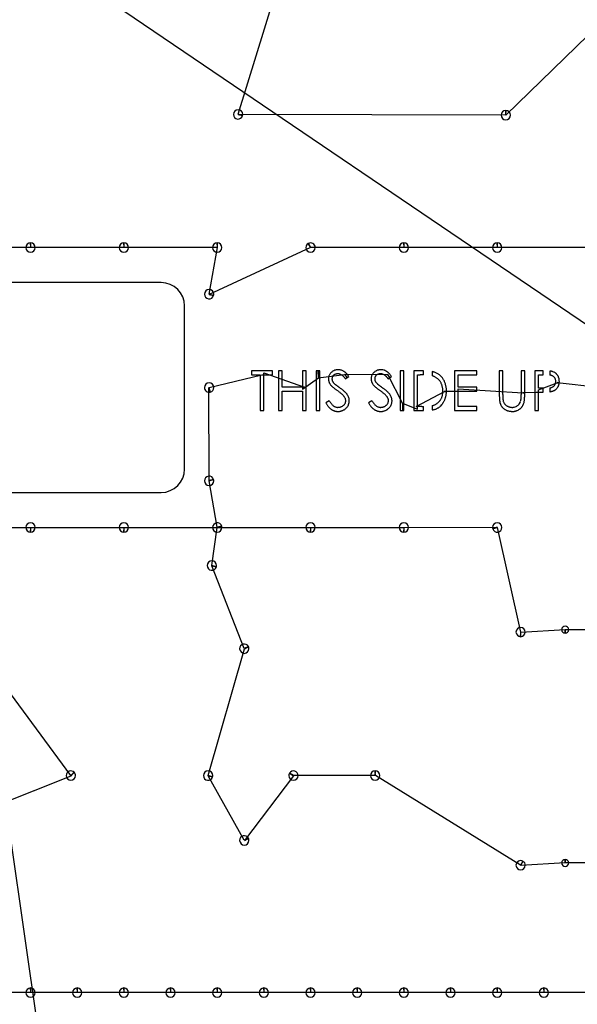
# Model space of a CAD drawing. Header units: inches. Extents: x 1 to 58.2, y 1 to 60.6.
# Tile 7 of 10: x 33.7 to 45.6, y 16.4 to 37.5. Entities that reach past the tile are written whole.
import ezdxf

# ---------------------------------------------------------------- set-up
doc = ezdxf.new("R2010")
doc.units = ezdxf.units.IN
doc.layers.get('0').update_dxf_attribs({"linetype": 'CONTINUOUS'})
for name, color, linetype in [('10', 7, 'CONTINUOUS'), ('3', 7, 'CONTINUOUS'), ('9', 7, 'CONTINUOUS')]:
    doc.layers.add(name, color=color, linetype=linetype)

msp = doc.modelspace()

# ---------------------------------------------------------------- linework, layer by layer
at = {"color": 0, "linetype": 'CONTINUOUS'}
for p, q in [((38.361, 35.498), (39.885, 40.427)), ((34.133, 15.509), (30.633, 39.773)), ((32.88, 39.775), (53.837, 25.556)), ((47.2, 38.501), (44.1, 35.478)), ((44.091, 35.478), (38.359, 35.49)), ((33.909, 32.64), (31.915, 32.644)), ((35.909, 32.64), (33.918, 32.64)), ((37.909, 32.64), (35.918, 32.64)), ((39.91, 32.638), (37.738, 31.636)), ((37.74, 31.644), (37.918, 32.64)), ((41.909, 32.64), (39.918, 32.642)), ((43.909, 32.64), (41.918, 32.64)), ((45.909, 32.64), (43.918, 32.64)), ((37.743, 29.641), (38.866, 29.912)), ((38.913, 29.958), (39.787, 29.65)), ((39.741, 29.604), (40.086, 29.849)), ((40.073, 29.849), (40.64, 29.92)), ((40.647, 29.925), (41.556, 29.92)), ((41.562, 29.925), (41.884, 29.299)), ((37.738, 27.644), (37.735, 29.639)), ((42.175, 29.236), (42.781, 29.554)), ((42.781, 29.558), (43.029, 29.563)), ((44.797, 29.588), (45.198, 29.743)), ((45.198, 29.747), (46.088, 29.644)), ((44.459, 29.53), (44.751, 29.541)), ((41.897, 29.299), (42.204, 29.179)), ((37.913, 26.644), (37.74, 27.636)), ((31.918, 26.64), (33.909, 26.64)), ((33.918, 26.64), (35.909, 26.64)), ((35.918, 26.64), (39.909, 26.64)), ((37.8, 25.826), (37.915, 26.636)), ((39.918, 26.64), (41.909, 26.64)), ((41.918, 26.64), (43.913, 26.644)), ((43.915, 26.636), (44.411, 24.399)), ((38.492, 24.046), (37.797, 25.817)), ((44.419, 24.399), (45.366, 24.45)), ((45.372, 24.45), (49.367, 24.453)), ((37.719, 21.325), (38.497, 24.038)), ((34.774, 21.324), (33.303, 23.321)), ((31.322, 19.934), (34.781, 21.318)), ((38.492, 19.936), (37.716, 21.317)), ((39.545, 21.317), (38.497, 19.928)), ((41.293, 21.321), (39.55, 21.325)), ((44.411, 19.401), (41.302, 21.321)), ((45.366, 19.45), (44.419, 19.397)), ((49.366, 19.45), (45.372, 19.45)), ((33.909, 16.67), (32.918, 16.67)), ((34.909, 16.67), (33.918, 16.67)), ((35.909, 16.67), (34.918, 16.67)), ((36.909, 16.67), (35.918, 16.67)), ((37.909, 16.67), (36.918, 16.67)), ((38.909, 16.67), (37.918, 16.67)), ((39.909, 16.67), (38.918, 16.67)), ((40.909, 16.67), (39.918, 16.67)), ((41.909, 16.67), (40.918, 16.67)), ((42.909, 16.67), (41.918, 16.67)), ((43.909, 16.67), (42.918, 16.67)), ((44.909, 16.67), (43.918, 16.67)), ((45.909, 16.67), (44.918, 16.67))]:
    msp.add_line(p, q, dxfattribs=at)
at = {"layer": '10', "color": 10, "linetype": 'CONTINUOUS'}
msp.add_line((43.075, 29.609), (44.459, 29.527), dxfattribs=at)
at = {"layer": '3', "color": 3, "linetype": 'CONTINUOUS'}
for p, q in [((36.714, 31.89), (31.714, 31.89)), ((37.214, 27.89), (37.214, 31.39)), ((39.098, 29.999), (38.651, 29.999)), ((38.651, 29.999), (38.651, 29.912)), ((39.098, 29.912), (39.098, 29.999)), ((39.305, 29.999), (39.229, 29.999)), ((39.229, 29.999), (39.229, 29.149)), ((39.305, 29.65), (39.305, 29.999)), ((39.817, 29.999), (39.741, 29.999)), ((39.741, 29.999), (39.741, 29.65)), ((39.817, 29.149), (39.817, 29.999)), ((40.079, 29.999), (40.035, 29.999)), ((40.035, 29.999), (40.035, 29.149)), ((40.111, 29.999), (40.079, 29.999)), ((40.111, 29.149), (40.111, 29.999)), ((41.909, 29.999), (41.833, 29.999)), ((41.833, 29.999), (41.833, 29.149)), ((41.909, 29.149), (41.909, 29.999)), ((42.299, 29.999), (42.127, 29.999)), ((42.127, 29.999), (42.127, 29.149)), ((42.334, 29.911), (42.334, 29.999)), ((42.519, 29.982), (42.519, 29.89)), ((43.479, 29.999), (42.999, 29.999)), ((42.999, 29.999), (42.999, 29.149)), ((43.479, 29.912), (43.479, 29.999)), ((44.034, 29.999), (43.958, 29.999)), ((43.958, 29.999), (43.958, 29.486)), ((44.034, 29.49), (44.034, 29.999)), ((44.503, 29.999), (44.427, 29.999)), ((44.427, 29.999), (44.427, 29.49)), ((44.503, 29.528), (44.503, 29.999)), ((44.888, 29.999), (44.721, 29.999)), ((44.721, 29.999), (44.721, 29.149)), ((44.899, 29.912), (44.899, 29.999)), ((45.037, 29.993), (45.037, 29.907)), ((38.651, 29.912), (38.836, 29.912)), ((38.836, 29.912), (38.836, 29.149)), ((38.913, 29.912), (39.098, 29.912)), ((38.913, 29.149), (38.913, 29.912)), ((40.663, 29.825), (40.698, 29.851)), ((40.698, 29.851), (40.732, 29.877)), ((41.579, 29.825), (41.613, 29.851)), ((41.613, 29.851), (41.648, 29.877)), ((42.204, 29.236), (42.204, 29.912)), ((42.204, 29.912), (42.263, 29.912)), ((43.075, 29.65), (43.075, 29.912)), ((43.075, 29.912), (43.479, 29.912)), ((44.797, 29.629), (44.797, 29.912)), ((44.797, 29.912), (44.899, 29.912)), ((39.741, 29.65), (39.305, 29.65)), ((39.305, 29.149), (39.305, 29.563)), ((39.305, 29.563), (39.741, 29.563)), ((39.741, 29.563), (39.741, 29.149)), ((40.52, 29.648), (40.5, 29.663)), ((41.435, 29.648), (41.415, 29.663)), ((43.479, 29.65), (43.075, 29.65)), ((43.075, 29.563), (43.479, 29.563)), ((43.075, 29.236), (43.075, 29.563)), ((43.479, 29.563), (43.479, 29.65)), ((44.899, 29.627), (44.797, 29.629)), ((44.899, 29.542), (44.899, 29.627)), ((45.037, 29.632), (45.037, 29.549)), ((40.314, 29.356), (40.242, 29.313)), ((41.229, 29.356), (41.157, 29.313)), ((44.503, 29.486), (44.503, 29.528)), ((44.797, 29.541), (44.858, 29.541)), ((44.797, 29.149), (44.797, 29.541)), ((38.836, 29.149), (38.913, 29.149)), ((39.229, 29.149), (39.305, 29.149)), ((39.741, 29.149), (39.817, 29.149)), ((40.035, 29.149), (40.111, 29.149)), ((41.833, 29.149), (41.89, 29.149)), ((41.89, 29.149), (41.909, 29.149)), ((42.127, 29.149), (42.334, 29.149)), ((42.301, 29.236), (42.204, 29.236)), ((42.334, 29.149), (42.334, 29.236)), ((42.519, 29.251), (42.519, 29.159)), ((42.999, 29.149), (43.479, 29.149)), ((43.479, 29.236), (43.075, 29.236)), ((43.479, 29.149), (43.479, 29.236)), ((44.721, 29.149), (44.797, 29.149)), ((31.714, 27.39), (36.714, 27.39))]:
    msp.add_line(p, q, dxfattribs=at)
for centre, radius, start, end in [((38.36, 35.494), 0.1, 360, 180), ((38.36, 35.494), 0.1, 180, 345), ((38.36, 35.494), 0.1, 345, 0), ((44.095, 35.478), 0.1, 90, 180), ((44.095, 35.478), 0.1, 180, 360), ((44.095, 35.478), 0.1, 360, 90), ((33.914, 32.64), 0.1, 90, 180), ((33.914, 32.64), 0.1, 360, 90), ((35.914, 32.64), 0.1, 90, 180), ((35.914, 32.64), 0.1, 360, 90), ((37.914, 32.64), 0.1, 90, 180), ((37.914, 32.64), 0.1, 360, 90), ((39.914, 32.64), 0.1, 120, 180), ((39.914, 32.64), 0.1, 360, 120), ((41.914, 32.64), 0.1, 90, 180), ((41.914, 32.64), 0.1, 360, 90), ((43.914, 32.64), 0.1, 90, 180), ((43.914, 32.64), 0.1, 360, 90), ((33.914, 32.64), 0.1, 180, 360), ((35.914, 32.64), 0.1, 180, 360), ((37.914, 32.64), 0.1, 180, 360), ((39.914, 32.64), 0.1, 180, 360), ((41.914, 32.64), 0.1, 180, 360), ((43.914, 32.64), 0.1, 180, 360), ((36.714, 31.39), 0.5, 360, 90), ((37.739, 31.64), 0.1, 360, 180), ((37.739, 31.64), 0.1, 180, 345), ((37.739, 31.64), 0.1, 345, 0), ((40.484, 29.826), 0.188, 124.9536, 132.9469), ((40.504, 29.8), 0.221, 103.9709, 125.3134), ((40.499, 29.819), 0.201, 96.072, 103.9033), ((40.516, 29.612), 0.409, 91.4628, 95.4317), ((40.499, 29.663), 0.358, 84.0203, 88.8275), ((40.512, 29.823), 0.197, 74.4435, 83.068), ((40.503, 29.791), 0.231, 67.1605, 74.5105), ((40.503, 29.788), 0.234, 59.8719, 67.2897), ((40.515, 29.809), 0.209, 55.4883, 59.8544), ((40.502, 29.791), 0.232, 51.1707, 55.3229), ((40.45, 29.726), 0.315, 47.9253, 51.2235), ((41.4, 29.826), 0.188, 124.9536, 132.9469), ((41.419, 29.8), 0.221, 103.9709, 125.3134), ((41.414, 29.819), 0.201, 96.072, 103.9033), ((41.432, 29.612), 0.409, 91.4628, 95.4317), ((41.414, 29.663), 0.358, 84.0203, 88.8275), ((41.427, 29.823), 0.197, 74.4435, 83.068), ((41.419, 29.791), 0.231, 67.1605, 74.5105), ((41.418, 29.788), 0.234, 59.8719, 67.2897), ((41.43, 29.809), 0.209, 55.4883, 59.8544), ((41.417, 29.791), 0.232, 51.1707, 55.3229), ((41.365, 29.726), 0.315, 47.9253, 51.2235), ((42.272, 25.435), 4.565, 89.2232, 89.6603), ((42.416, 29.487), 0.505, 78.0943, 78.2785), ((42.445, 29.618), 0.372, 74.1926, 78.2714), ((42.38, 29.41), 0.589, 71.32, 73.6289), ((42.359, 29.403), 0.603, 66.642, 69.6406), ((44.879, 20.818), 9.182, 89.879, 89.9486), ((44.968, 29.346), 0.651, 82.7467, 83.9067), ((45.017, 29.717), 0.276, 79.6172, 83.1518), ((45.002, 29.659), 0.337, 76.4046, 78.8339), ((44.985, 29.624), 0.374, 72.3638, 75.1587), ((45.035, 29.787), 0.204, 66.81, 71.823), ((45.025, 29.763), 0.231, 62.5033, 66.8586), ((40.617, 29.816), 0.321, 173.9722, 178.7853), ((40.598, 29.826), 0.302, 180.6339, 183.9019), ((40.472, 29.819), 0.175, 184.5998, 190.2144), ((40.48, 29.827), 0.183, 164.6985, 172.9729), ((40.478, 29.82), 0.181, 189.9453, 195.3604), ((40.494, 29.824), 0.198, 157.4576, 164.9605), ((40.502, 29.827), 0.207, 195.7116, 200.4336), ((40.478, 29.831), 0.18, 149.1069, 157.4316), ((40.492, 29.821), 0.197, 141.2706, 148.868), ((40.482, 29.831), 0.183, 133.5675, 141.7346), ((40.538, 29.82), 0.166, 170.4072, 177.995), ((40.529, 29.827), 0.157, 180.3669, 185.3579), ((40.492, 29.827), 0.12, 186.7801, 193.318), ((40.462, 29.831), 0.089, 155.3395, 168.9604), ((40.518, 29.83), 0.145, 192.3536, 197.7826), ((40.485, 29.82), 0.111, 198.2781, 205.5802), ((40.469, 29.828), 0.0965, 142.8002, 155.4291), ((40.504, 29.83), 0.132, 205.5764, 212.1598), ((40.482, 29.818), 0.113, 131.1359, 142.5575), ((40.531, 29.847), 0.164, 212.1889, 218.013), ((40.487, 29.813), 0.12, 120.4874, 131.5664), ((40.488, 29.81), 0.123, 109.2716, 120.1016), ((40.49, 29.806), 0.127, 98.6169, 109.648), ((40.501, 29.702), 0.231, 90.8298, 97.3409), ((40.491, 29.67), 0.264, 83.9972, 88.5604), ((40.502, 29.793), 0.141, 74.8007, 83.1399), ((40.5, 29.786), 0.148, 67.0109, 74.906), ((40.499, 29.783), 0.151, 54.9359, 66.9537), ((40.485, 29.764), 0.174, 50.7769, 54.8532), ((40.458, 29.73), 0.217, 47.3024, 50.8685), ((40.355, 29.621), 0.367, 44.793, 47.0849), ((40.319, 29.581), 0.421, 43.0473, 45.2423), ((40.306, 29.573), 0.436, 40.2998, 42.5965), ((40.109, 29.4), 0.699, 39.0983, 40.6452), ((39.876, 29.218), 0.994, 37.624, 38.7979), ((40.426, 29.699), 0.351, 44.8604, 48.0041), ((40.381, 29.655), 0.414, 41.8986, 44.7523), ((40.245, 29.533), 0.596, 39.8419, 41.9424), ((40.268, 29.55), 0.568, 37.6115, 39.969), ((39.958, 29.318), 0.954, 35.8144, 37.2905), ((41.533, 29.816), 0.321, 173.9722, 178.7853), ((41.514, 29.826), 0.302, 180.6339, 183.9019), ((41.387, 29.819), 0.175, 184.5998, 190.2144), ((41.395, 29.827), 0.183, 164.6985, 172.9729), ((41.393, 29.82), 0.181, 189.9453, 195.3604), ((41.41, 29.824), 0.198, 157.4576, 164.9605), ((41.417, 29.827), 0.207, 195.7116, 200.4336), ((41.393, 29.831), 0.18, 149.1069, 157.4316), ((41.408, 29.821), 0.197, 141.2706, 148.868), ((41.397, 29.831), 0.183, 133.5675, 141.7346), ((41.454, 29.82), 0.166, 170.4072, 177.995), ((41.445, 29.827), 0.157, 180.3669, 185.3579), ((41.408, 29.827), 0.12, 186.7801, 193.318), ((41.378, 29.831), 0.089, 155.3395, 168.9604), ((41.433, 29.83), 0.145, 192.3536, 197.7826), ((41.4, 29.82), 0.111, 198.2781, 205.5802), ((41.385, 29.828), 0.0965, 142.8002, 155.4291), ((41.419, 29.83), 0.132, 205.5764, 212.1598), ((41.446, 29.847), 0.164, 212.1889, 218.013), ((41.397, 29.818), 0.113, 131.1359, 142.5575), ((41.403, 29.813), 0.12, 120.4874, 131.5664), ((41.404, 29.81), 0.123, 109.2716, 120.1016), ((41.406, 29.806), 0.127, 98.6169, 109.648), ((41.416, 29.702), 0.231, 90.8298, 97.3409), ((41.406, 29.67), 0.264, 83.9972, 88.5604), ((41.417, 29.793), 0.141, 74.8007, 83.1399), ((41.415, 29.786), 0.148, 67.0109, 74.906), ((41.414, 29.783), 0.151, 54.9359, 66.9537), ((41.4, 29.764), 0.174, 50.7769, 54.8532), ((41.373, 29.73), 0.217, 47.3024, 50.8685), ((41.271, 29.621), 0.367, 44.793, 47.0849), ((41.235, 29.581), 0.421, 43.0473, 45.2423), ((41.221, 29.573), 0.436, 40.2998, 42.5965), ((41.024, 29.4), 0.699, 39.0983, 40.6452), ((40.791, 29.218), 0.994, 37.624, 38.7979), ((41.341, 29.699), 0.351, 44.8604, 48.0041), ((41.296, 29.655), 0.414, 41.8986, 44.7523), ((41.161, 29.533), 0.596, 39.8419, 41.9424), ((41.183, 29.55), 0.568, 37.6115, 39.969), ((40.874, 29.318), 0.954, 35.8144, 37.2905), ((42.261, 26.829), 3.082, 89.1476, 89.9645), ((42.278, 28.223), 1.689, 88.0985, 88.9971), ((41.994, 27.975), 1.985, 74.5132, 74.6882), ((42.34, 29.311), 0.606, 69.7115, 72.2843), ((42.446, 29.603), 0.296, 64.2019, 69.3032), ((42.437, 29.585), 0.315, 59.3946, 64.1053), ((42.454, 29.613), 0.282, 54.482, 59.631), ((42.459, 29.645), 0.341, 60.8424, 66.0284), ((42.455, 29.616), 0.28, 49, 54.1634), ((42.437, 29.604), 0.388, 56.4561, 60.9582), ((42.433, 29.589), 0.315, 44.6252, 49.2117), ((42.469, 29.65), 0.332, 51.3719, 56.5736), ((42.455, 29.612), 0.283, 39.4348, 44.5967), ((42.429, 29.59), 0.317, 34.6126, 39.2779), ((42.449, 29.628), 0.362, 46.2726, 51.0517), ((42.44, 29.597), 0.304, 29.9852, 34.8992), ((42.443, 29.619), 0.372, 41.9894, 46.6416), ((42.461, 29.637), 0.347, 36.614, 41.6976), ((42.406, 29.595), 0.416, 28.0637, 36.736), ((42.429, 29.607), 0.39, 23.4078, 28.0734), ((42.401, 29.596), 0.42, 18.9326, 23.3174), ((44.992, 29.569), 0.341, 81.1304, 82.3103), ((45.009, 29.678), 0.231, 77.7697, 81.2469), ((45.016, 29.712), 0.196, 73.9517, 77.596), ((45.027, 29.75), 0.157, 70.0926, 74.1496), ((45.036, 29.776), 0.129, 60.8262, 69.8896), ((45.038, 29.779), 0.126, 51.6893, 60.9294), ((45.035, 29.776), 0.13, 42.6505, 51.4899), ((45.037, 29.787), 0.204, 52.7529, 62.5213), ((45.023, 29.764), 0.147, 34.6093, 42.7105), ((45.027, 29.767), 0.141, 26.3511, 34.7702), ((45.038, 29.772), 0.13, 17.3473, 26.2546), ((45.028, 29.774), 0.22, 48.2841, 52.8222), ((45.046, 29.775), 0.121, 7.8407, 17.424), ((44.94, 29.764), 0.227, 1.7064, 6.8714), ((44.931, 29.778), 0.237, 353.2753, 358.3551), ((45.034, 29.782), 0.21, 43.3794, 48.1898), ((45.02, 29.768), 0.23, 38.906, 43.3625), ((45.041, 29.784), 0.202, 33.9952, 39.0953), ((45.059, 29.797), 0.18, 28.118, 33.8097), ((45.031, 29.782), 0.213, 23.1592, 28.0451), ((45.044, 29.787), 0.198, 18.1742, 23.4398), ((45.036, 29.786), 0.206, 12.5393, 17.7903), ((44.974, 29.771), 0.271, 8.676, 12.7507), ((45.009, 29.776), 0.235, 3.8987, 8.7818), ((44.829, 29.768), 0.415, 0.4437, 3.3118), ((44.853, 29.773), 0.391, 356.6014, 359.6735), ((37.739, 29.64), 0.1, 360, 180), ((37.739, 29.64), 0.1, 180, 285), ((37.739, 29.64), 0.1, 285, 0), ((40.512, 29.829), 0.216, 200.0047, 204.6345), ((40.491, 29.821), 0.194, 204.9461, 210.1596), ((40.521, 29.838), 0.228, 210.0682, 214.6271), ((40.716, 29.976), 0.467, 214.9923, 217.2921), ((40.625, 29.926), 0.365, 219.6157, 221.5869), ((40.51, 29.826), 0.213, 222.0307, 226.1801), ((40.628, 29.95), 0.384, 226.2952, 229.0138), ((40.909, 30.269), 0.809, 228.7948, 230.3015), ((41.03, 30.416), 0.999, 230.3336, 231.7152), ((40.569, 29.877), 0.213, 218.013, 223.1371), ((41.451, 30.949), 1.679, 231.7292, 232.6483), ((40.769, 30.068), 0.489, 223.4386, 225.9069), ((40.647, 29.959), 0.327, 228.0356, 229.3471), ((41.387, 30.859), 1.568, 232.5163, 233.6141), ((40.579, 29.882), 0.224, 229.7298, 232.4244), ((40.983, 30.407), 0.886, 232.4239, 233.2636), ((44.653, 35.259), 6.97, 232.9437, 233.0787), ((41.768, 31.39), 2.221, 233.831, 234.6805), ((41.207, 30.677), 1.236, 233.1912, 234.083), ((42.634, 32.658), 3.678, 234.1872, 234.5332), ((38.736, 27.143), 2.997, 53.7061, 54.3319), ((39.908, 28.739), 1.016, 51.9418, 53.7062), ((44.926, 35.82), 7.584, 234.4764, 234.6895), ((39.053, 27.575), 2.54, 53.3143, 54.0863), ((39.966, 28.802), 1.01, 51.4302, 53.2476), ((40.093, 28.962), 0.806, 49.2579, 51.3824), ((40.107, 28.979), 0.784, 47.2026, 49.2397), ((40.235, 29.116), 0.596, 44.8331, 47.3089), ((41.427, 29.829), 0.216, 200.0047, 204.6345), ((41.407, 29.821), 0.194, 204.9461, 210.1596), ((41.436, 29.838), 0.228, 210.0682, 214.6271), ((41.631, 29.976), 0.467, 214.9923, 217.2921), ((41.541, 29.926), 0.365, 219.6157, 221.5869), ((41.426, 29.826), 0.213, 222.0307, 226.1801), ((41.543, 29.95), 0.384, 226.2952, 229.0138), ((41.824, 30.269), 0.809, 228.7948, 230.3015), ((41.946, 30.416), 0.999, 230.3336, 231.7152), ((41.485, 29.877), 0.213, 218.013, 223.1371), ((42.366, 30.949), 1.679, 231.7292, 232.6483), ((41.685, 30.068), 0.489, 223.4386, 225.9069), ((41.563, 29.959), 0.327, 228.0356, 229.3471), ((42.302, 30.859), 1.568, 232.5163, 233.6141), ((41.495, 29.882), 0.224, 229.7298, 232.4244), ((41.899, 30.407), 0.886, 232.4239, 233.2636), ((45.568, 35.259), 6.97, 232.9437, 233.0787), ((42.683, 31.39), 2.221, 233.831, 234.6805), ((42.122, 30.677), 1.236, 233.1912, 234.083), ((43.549, 32.658), 3.678, 234.1872, 234.5332), ((39.651, 27.143), 2.997, 53.7061, 54.3319), ((40.824, 28.739), 1.016, 51.9418, 53.7062), ((45.842, 35.82), 7.584, 234.4764, 234.6895), ((39.969, 27.575), 2.54, 53.3143, 54.0863), ((40.881, 28.802), 1.01, 51.4302, 53.2476), ((41.009, 28.962), 0.806, 49.2579, 51.3824), ((41.023, 28.979), 0.784, 47.2026, 49.2397), ((41.151, 29.116), 0.596, 44.8331, 47.3089), ((42.434, 29.595), 0.31, 24.8251, 29.6447), ((42.405, 29.58), 0.342, 20.7066, 25.1046), ((42.417, 29.586), 0.329, 15.8776, 20.5299), ((42.392, 29.578), 0.355, 11.5819, 15.9677), ((42.333, 29.567), 0.415, 7.6006, 11.4389), ((42.361, 29.569), 0.388, 3.6524, 7.9033), ((42.129, 29.561), 0.62, 0.2589, 3.0141), ((42.053, 29.57), 0.696, 357.11, 359.4396), ((42.353, 29.579), 0.471, 15.0312, 18.9987), ((42.366, 29.582), 0.457, 10.8814, 15.0642), ((42.302, 29.571), 0.522, 6.972, 10.7369), ((42.305, 29.569), 0.52, 3.3272, 7.2124), ((41.952, 29.557), 0.872, 0.4217, 2.8053), ((41.983, 29.57), 0.841, 357.379, 358.9883), ((41.983, 29.57), 0.841, 358.9883, 359.5248), ((44.916, 30.428), 0.804, 278.6572, 278.8393), ((44.969, 30.102), 0.557, 277.0034, 277.1949), ((44.995, 29.909), 0.363, 277.0186, 280.093), ((45.004, 29.874), 0.244, 278.4152, 281.8338), ((45.011, 29.828), 0.198, 282.5139, 286.2858), ((44.96, 30.082), 0.539, 280.5596, 282.2947), ((45.019, 29.807), 0.175, 285.7201, 289.5797), ((44.946, 30.047), 0.508, 284.6839, 286.9387), ((45.029, 29.776), 0.142, 290.184, 298.9264), ((45.021, 29.794), 0.244, 287.2853, 291.819), ((45.035, 29.768), 0.133, 298.2536, 307.3272), ((45.016, 29.806), 0.257, 291.9152, 296.1156), ((45.037, 29.763), 0.128, 308.0307, 317.2799), ((45.031, 29.777), 0.225, 295.8881, 300.5699), ((45.025, 29.775), 0.145, 316.8461, 325.1013), ((45.032, 29.77), 0.136, 325.2676, 334.0842), ((45.044, 29.753), 0.198, 300.7867, 305.9907), ((45.035, 29.769), 0.133, 333.986, 342.7638), ((45.04, 29.76), 0.205, 305.9181, 310.8888), ((45.044, 29.766), 0.123, 342.7805, 352.3637), ((45.042, 29.757), 0.202, 310.9259, 321.0167), ((45.047, 29.753), 0.196, 320.9643, 326.2423), ((45.061, 29.744), 0.179, 326.2423, 331.905), ((45.041, 29.754), 0.201, 332.1073, 337.201), ((45.027, 29.761), 0.216, 336.9475, 341.8163), ((45.05, 29.753), 0.192, 341.913, 347.4859), ((44.983, 29.766), 0.261, 347.7478, 352.0036), ((44.979, 29.769), 0.265, 351.4898, 353.66), ((44.979, 29.769), 0.265, 353.66, 355.8303), ((40.98, 29.746), 0.772, 210.3698, 213.2701), ((39.812, 28.624), 1.166, 50.3167, 51.7262), ((40.067, 28.923), 0.774, 48.6932, 50.6615), ((40.14, 29.013), 0.657, 46.1741, 48.3171), ((40.24, 29.113), 0.516, 44.0568, 46.5559), ((40.394, 29.263), 0.301, 40.0131, 43.89), ((40.202, 29.106), 0.549, 37.6922, 39.6273), ((40.41, 29.282), 0.277, 30.2723, 35.342), ((40.524, 29.351), 0.144, 20.3073, 29.3622), ((40.331, 29.212), 0.461, 41.7808, 44.7482), ((40.552, 29.36), 0.115, 9.8786, 20.7863), ((40.553, 29.354), 0.114, 343.5646, 352.7674), ((40.481, 29.353), 0.186, 1.8021, 8.3362), ((40.435, 29.366), 0.232, 353.5033, 358.1017), ((40.437, 29.305), 0.319, 38.0033, 41.9488), ((40.461, 29.326), 0.288, 33.7011, 37.7127), ((40.459, 29.323), 0.291, 26.683, 33.9824), ((40.496, 29.342), 0.249, 18.5426, 26.5248), ((40.549, 29.359), 0.194, 9.068, 18.862), ((40.424, 29.346), 0.319, 1.9401, 7.7375), ((40.424, 29.36), 0.32, 355.3887, 359.484), ((41.895, 29.746), 0.772, 210.3698, 213.2701), ((40.728, 28.624), 1.166, 50.3167, 51.7262), ((40.982, 28.923), 0.774, 48.6932, 50.6615), ((41.056, 29.013), 0.657, 46.1741, 48.3171), ((41.156, 29.113), 0.516, 44.0568, 46.5559), ((41.31, 29.263), 0.301, 40.0131, 43.89), ((41.118, 29.106), 0.549, 37.6922, 39.6273), ((41.326, 29.282), 0.277, 30.2723, 35.342), ((41.44, 29.351), 0.144, 20.3073, 29.3622), ((41.247, 29.212), 0.461, 41.7808, 44.7482), ((41.467, 29.36), 0.115, 9.8786, 20.7863), ((41.468, 29.354), 0.114, 343.5646, 352.7674), ((41.397, 29.353), 0.186, 1.8021, 8.3362), ((41.351, 29.366), 0.232, 353.5033, 358.1017), ((41.352, 29.305), 0.319, 38.0033, 41.9488), ((41.377, 29.326), 0.288, 33.7011, 37.7127), ((41.374, 29.323), 0.291, 26.683, 33.9824), ((41.412, 29.342), 0.249, 18.5426, 26.5248), ((41.464, 29.359), 0.194, 9.068, 18.862), ((41.34, 29.346), 0.319, 1.9401, 7.7375), ((41.339, 29.36), 0.32, 355.3887, 359.484), ((42.461, 29.526), 0.281, 316.1518, 320.9259), ((42.46, 29.527), 0.283, 320.9473, 325.8007), ((42.457, 29.53), 0.287, 325.7841, 330.6313), ((42.427, 29.546), 0.321, 330.7265, 335.0656), ((42.444, 29.539), 0.303, 334.8389, 339.4933), ((42.45, 29.535), 0.295, 339.7497, 344.6117), ((42.397, 29.551), 0.35, 344.5034, 348.7113), ((42.363, 29.557), 0.385, 348.7564, 352.6834), ((42.367, 29.557), 0.381, 352.5647, 356.6564), ((42.378, 29.556), 0.45, 327.5392, 331.0235), ((42.423, 29.532), 0.398, 330.9689, 334.9573), ((42.403, 29.54), 0.42, 335.1238, 338.9382), ((42.41, 29.538), 0.412, 338.7244, 342.6634), ((42.386, 29.544), 0.437, 342.93, 346.6799), ((42.367, 29.551), 0.457, 346.4007, 350.0631), ((42.335, 29.554), 0.489, 350.3613, 353.8428), ((42.301, 29.56), 0.524, 353.5361, 356.884), ((45.767, 29.48), 1.809, 179.8196, 180.8066), ((45.225, 29.478), 1.267, 181.0577, 182.3518), ((46.065, 29.509), 2.108, 182.2651, 182.9741), ((44.687, 29.435), 0.728, 182.7709, 184.6386), ((44.554, 29.428), 0.595, 184.9625, 187.0076), ((44.491, 29.417), 0.53, 186.7441, 188.7867), ((44.192, 29.371), 0.228, 188.6616, 192.7972), ((48.612, 29.479), 4.577, 179.8647, 180.1325), ((45.572, 29.472), 1.538, 180.1325, 180.8642), ((48.388, 29.525), 4.355, 181.009, 181.2376), ((45.39, 29.454), 1.356, 180.967, 181.6076), ((45.16, 29.453), 1.126, 181.8972, 182.5651), ((44.856, 29.436), 0.821, 182.3032, 183.0643), ((44.209, 29.401), 0.173, 182.926, 185.8715), ((44.256, 29.408), 0.221, 186.4379, 188.1738), ((44.43, 29.434), 0.396, 188.3736, 191.8753), ((44.216, 29.391), 0.179, 192.3361, 199.6707), ((44.233, 29.401), 0.19, 326.9814, 339.8879), ((44.041, 29.468), 0.393, 340.4502, 343.7663), ((44.227, 29.406), 0.197, 345.8949, 348.59), ((44.248, 29.399), 0.175, 349.5269, 353.2415), ((43.982, 29.435), 0.443, 352.6259, 354.3752), ((43.908, 29.439), 0.517, 354.7015, 356.4036), ((43.486, 29.47), 0.941, 356.131, 357.2012), ((43.604, 29.463), 0.822, 357.3365, 358.7135), ((38.552, 29.52), 5.874, 359.4744, 359.707), ((42.826, 29.48), 1.601, 358.7147, 359.4947), ((44.13, 29.41), 0.368, 342.8535, 348.9535), ((43.986, 29.436), 0.514, 349.1266, 351.4962), ((43.799, 29.467), 0.703, 351.2594, 353.0933), ((43.848, 29.46), 0.654, 353.2066, 355.29), ((43.656, 29.476), 0.846, 355.2789, 356.9897), ((43.613, 29.479), 0.89, 356.933, 358.6336), ((42.85, 29.492), 1.652, 358.8159, 359.7782), ((44.858, 33.696), 4.154, 270, 270.5188), ((44.874, 31.604), 2.063, 270.6064, 270.6797), ((41.19, 29.831), 1.08, 208.66, 210.1321), ((40.742, 29.574), 0.564, 210.3973, 213.0617), ((40.669, 29.526), 0.476, 212.9456, 215.9511), ((40.622, 29.492), 0.419, 216.0742, 219.3147), ((40.567, 29.446), 0.346, 219.1559, 222.8911), ((40.55, 29.433), 0.325, 223.1128, 226.8876), ((40.518, 29.396), 0.276, 226.6088, 230.8396), ((40.642, 29.528), 0.37, 213.7156, 219.2605), ((40.486, 29.358), 0.226, 231.0641, 235.9985), ((40.589, 29.484), 0.301, 219.1425, 225.4036), ((40.502, 29.382), 0.256, 236.029, 240.2872), ((40.501, 29.38), 0.253, 240.1552, 244.3767), ((40.547, 29.442), 0.241, 225.4695, 232.7006), ((40.492, 29.362), 0.233, 244.4555, 249.0096), ((40.519, 29.404), 0.194, 232.6097, 240.9666), ((40.504, 29.393), 0.267, 249.0881, 253.0346), ((40.506, 29.383), 0.169, 241.1448, 250.2664), ((40.494, 29.356), 0.229, 252.7504, 257.3873), ((40.496, 29.373), 0.245, 257.8393, 262.2058), ((40.497, 29.356), 0.141, 249.9907, 260.6734), ((40.5, 29.388), 0.261, 261.7412, 265.9189), ((40.508, 29.455), 0.241, 262.0282, 268.2589), ((40.505, 29.527), 0.4, 266.5931, 269.3524), ((40.496, 29.506), 0.291, 270.8616, 275.2555), ((40.496, 29.545), 0.418, 270.6478, 274.0586), ((40.504, 29.39), 0.175, 276.236, 283.4185), ((40.506, 29.357), 0.23, 274.7273, 280.7301), ((40.501, 29.406), 0.191, 283.0413, 289.5857), ((40.503, 29.376), 0.249, 280.6164, 286.0945), ((40.501, 29.403), 0.189, 289.8496, 296.5471), ((40.506, 29.367), 0.239, 286.0945, 291.6146), ((40.51, 29.388), 0.172, 296.1931, 303.408), ((40.509, 29.359), 0.231, 291.6242, 297.3344), ((40.521, 29.371), 0.151, 303.7066, 311.545), ((40.513, 29.352), 0.223, 297.3229, 303.3124), ((40.527, 29.364), 0.142, 311.3486, 319.3448), ((40.536, 29.356), 0.13, 319.4837, 328.1682), ((40.499, 29.371), 0.247, 303.4623, 308.9572), ((40.52, 29.366), 0.149, 328.3628, 335.7897), ((40.478, 29.398), 0.281, 308.8223, 313.7773), ((40.532, 29.361), 0.136, 335.3011, 343.2204), ((40.495, 29.381), 0.257, 313.7253, 319.1255), ((40.498, 29.378), 0.253, 319.2398, 324.4932), ((40.528, 29.357), 0.216, 324.4464, 336.3882), ((40.534, 29.355), 0.209, 336.1668, 342.2039), ((40.531, 29.354), 0.212, 342.6675, 348.6145), ((40.54, 29.354), 0.203, 348.0937, 354.4147), ((42.105, 29.831), 1.08, 208.66, 210.1321), ((41.658, 29.574), 0.564, 210.3973, 213.0617), ((41.585, 29.526), 0.476, 212.9456, 215.9511), ((41.537, 29.492), 0.419, 216.0742, 219.3147), ((41.482, 29.446), 0.346, 219.1559, 222.8911), ((41.466, 29.433), 0.325, 223.1128, 226.8876), ((41.433, 29.396), 0.276, 226.6088, 230.8396), ((41.558, 29.528), 0.37, 213.7156, 219.2605), ((41.401, 29.358), 0.226, 231.0641, 235.9985), ((41.505, 29.484), 0.301, 219.1425, 225.4036), ((41.418, 29.382), 0.256, 236.029, 240.2872), ((41.417, 29.38), 0.253, 240.1552, 244.3767), ((41.462, 29.442), 0.241, 225.4695, 232.7006), ((41.408, 29.362), 0.233, 244.4555, 249.0096), ((41.434, 29.404), 0.194, 232.6097, 240.9666), ((41.419, 29.393), 0.267, 249.0881, 253.0346), ((41.422, 29.383), 0.169, 241.1448, 250.2664), ((41.409, 29.356), 0.229, 252.7504, 257.3873), ((41.411, 29.373), 0.245, 257.8393, 262.2058), ((41.413, 29.356), 0.141, 249.9907, 260.6734), ((41.415, 29.388), 0.261, 261.7412, 265.9189), ((41.423, 29.455), 0.241, 262.0282, 268.2589), ((41.42, 29.527), 0.4, 266.5931, 269.3524), ((41.411, 29.506), 0.291, 270.8616, 275.2555), ((41.411, 29.545), 0.418, 270.6478, 274.0586), ((41.419, 29.39), 0.175, 276.236, 283.4185), ((41.422, 29.357), 0.23, 274.7273, 280.7301), ((41.417, 29.406), 0.191, 283.0413, 289.5857), ((41.419, 29.376), 0.249, 280.6164, 286.0945), ((41.417, 29.403), 0.189, 289.8496, 296.5471), ((41.421, 29.367), 0.239, 286.0945, 291.6146), ((41.425, 29.388), 0.172, 296.1931, 303.408), ((41.424, 29.359), 0.231, 291.6242, 297.3344), ((41.436, 29.371), 0.151, 303.7066, 311.545), ((41.428, 29.352), 0.223, 297.3229, 303.3124), ((41.442, 29.364), 0.142, 311.3486, 319.3448), ((41.452, 29.356), 0.13, 319.4837, 328.1682), ((41.415, 29.371), 0.247, 303.4623, 308.9572), ((41.435, 29.366), 0.149, 328.3628, 335.7897), ((41.394, 29.398), 0.281, 308.8223, 313.7773), ((41.447, 29.361), 0.136, 335.3011, 343.2204), ((41.41, 29.381), 0.257, 313.7253, 319.1255), ((41.413, 29.378), 0.253, 319.2398, 324.4932), ((41.443, 29.357), 0.216, 324.4464, 336.3882), ((41.45, 29.355), 0.209, 336.1668, 342.2039), ((41.447, 29.354), 0.212, 342.6675, 348.6145), ((41.456, 29.354), 0.203, 348.0937, 354.4147), ((42.286, 33.996), 4.76, 270.1808, 270.5733), ((42.467, 29.492), 0.246, 282.1165, 283.7575), ((42.424, 29.697), 0.547, 279.946, 280.9688), ((42.414, 29.696), 0.457, 284.1816, 286.5955), ((42.432, 29.66), 0.508, 280.9286, 284.2725), ((42.348, 29.826), 0.601, 289.0088, 291.3625), ((42.46, 29.55), 0.395, 284.1987, 288.2658), ((42.467, 29.52), 0.272, 291.6757, 296.742), ((42.488, 29.466), 0.307, 288.3039, 293.2396), ((42.462, 29.527), 0.281, 296.9285, 301.7417), ((42.498, 29.442), 0.281, 293.3173, 298.4159), ((42.465, 29.523), 0.276, 301.5182, 306.3281), ((42.472, 29.513), 0.264, 306.5276, 311.578), ((42.477, 29.478), 0.322, 298.5233, 302.8553), ((42.457, 29.531), 0.287, 311.4881, 316.1479), ((42.476, 29.483), 0.327, 302.652, 306.9404), ((42.484, 29.47), 0.312, 307.0993, 311.592), ((42.462, 29.495), 0.345, 311.5383, 319.8427), ((42.449, 29.506), 0.363, 319.8766, 323.98), ((42.404, 29.539), 0.418, 323.9928, 327.6019), ((44.289, 29.397), 0.328, 193.4782, 195.9385), ((44.372, 29.433), 0.419, 197.596, 200.4551), ((44.193, 29.369), 0.228, 201.0096, 206.1402), ((44.199, 29.371), 0.235, 206.0131, 210.9785), ((44.195, 29.369), 0.231, 211.0663, 216.0441), ((44.193, 29.367), 0.228, 215.9634, 221.0557), ((44.201, 29.374), 0.238, 221.1859, 226.1188), ((44.214, 29.388), 0.257, 226.0146, 230.6394), ((44.22, 29.393), 0.183, 199.9493, 206.6857), ((44.207, 29.379), 0.246, 230.6468, 235.6129), ((44.189, 29.376), 0.147, 206.1249, 214.1834), ((44.177, 29.37), 0.133, 214.8775, 223.7666), ((44.226, 29.408), 0.28, 235.7469, 240.1468), ((44.192, 29.383), 0.153, 223.4114, 231.6216), ((44.218, 29.391), 0.261, 239.8571, 244.5841), ((44.214, 29.413), 0.191, 232.095, 239.1437), ((44.218, 29.395), 0.265, 244.9403, 249.612), ((44.247, 29.464), 0.252, 238.6537, 244.4315), ((44.223, 29.405), 0.276, 249.2745, 253.856), ((44.244, 29.46), 0.247, 244.63, 250.6501), ((44.227, 29.426), 0.297, 254.2241, 258.548), ((44.244, 29.456), 0.243, 250.4605, 256.3652), ((44.236, 29.457), 0.33, 258.1922, 262.1856), ((44.231, 29.403), 0.188, 256.2808, 263.75), ((44.232, 29.437), 0.309, 262.4317, 266.806), ((44.241, 29.541), 0.327, 264.6517, 268.8994), ((44.251, 29.844), 0.717, 267.0315, 268.9915), ((44.225, 29.566), 0.352, 271.5882, 274.9791), ((44.23, 29.655), 0.527, 270.9473, 273.3911), ((44.239, 29.385), 0.17, 275.5027, 282.4901), ((44.245, 29.381), 0.254, 273.7672, 278.7168), ((44.233, 29.412), 0.198, 282.5328, 294.6325), ((44.243, 29.388), 0.261, 278.8024, 283.4566), ((44.248, 29.369), 0.241, 283.2906, 288.2122), ((44.237, 29.402), 0.187, 294.8035, 301.232), ((44.254, 29.351), 0.222, 288.3714, 293.6351), ((44.24, 29.398), 0.182, 300.8809, 307.2962), ((44.251, 29.357), 0.229, 293.5934, 303.819), ((44.242, 29.395), 0.178, 307.6562, 314.1719), ((44.24, 29.398), 0.182, 313.8611, 320.229), ((44.238, 29.377), 0.252, 303.8796, 308.526), ((44.243, 29.394), 0.178, 320.4925, 327.1013), ((44.225, 29.394), 0.274, 308.4676, 312.7354), ((44.2, 29.419), 0.309, 312.8131, 316.4931), ((44.223, 29.4), 0.28, 316.2767, 320.203), ((44.249, 29.377), 0.245, 320.3859, 324.8516), ((44.264, 29.367), 0.227, 324.7072, 329.3785), ((44.245, 29.377), 0.248, 329.6471, 333.8959), ((44.266, 29.368), 0.225, 333.4918, 338.1505), ((44.258, 29.369), 0.234, 338.6541, 343.1203), ((36.714, 27.89), 0.5, 270, 360), ((37.739, 27.64), 0.1, 15, 180), ((37.739, 27.64), 0.1, 360, 15), ((37.739, 27.64), 0.1, 180, 360), ((33.914, 26.64), 0.1, 360, 180), ((33.914, 26.64), 0.1, 180, 270), ((33.914, 26.64), 0.1, 270, 0), ((35.914, 26.64), 0.1, 360, 180), ((35.914, 26.64), 0.1, 180, 270), ((35.914, 26.64), 0.1, 270, 0), ((37.914, 26.64), 0.1, 15, 180), ((37.914, 26.64), 0.1, 180, 360), ((37.914, 26.64), 0.1, 360, 15), ((39.914, 26.64), 0.1, 360, 180), ((39.914, 26.64), 0.1, 180, 270), ((39.914, 26.64), 0.1, 270, 0), ((41.914, 26.64), 0.1, 360, 180), ((41.914, 26.64), 0.1, 180, 270), ((41.914, 26.64), 0.1, 270, 0), ((43.914, 26.64), 0.1, 360, 180), ((43.914, 26.64), 0.1, 180, 195), ((43.914, 26.64), 0.1, 195, 0), ((37.799, 25.822), 0.1, 360, 180), ((37.799, 25.822), 0.1, 180, 345), ((37.799, 25.822), 0.1, 345, 0), ((44.415, 24.399), 0.1, 360, 180), ((45.369, 24.45), 0.075, 360, 180), ((44.415, 24.399), 0.1, 180, 270), ((44.415, 24.399), 0.1, 270, 0), ((45.369, 24.45), 0.075, 180, 270), ((45.369, 24.45), 0.075, 270, 0), ((38.494, 24.042), 0.1, 30, 180), ((38.494, 24.042), 0.1, 360, 30), ((38.494, 24.042), 0.1, 180, 360), ((34.777, 21.321), 0.1, 45, 180), ((34.777, 21.321), 0.1, 180, 360), ((34.777, 21.321), 0.1, 360, 45), ((37.717, 21.321), 0.1, 360, 180), ((37.717, 21.321), 0.1, 180, 345), ((37.717, 21.321), 0.1, 345, 0), ((39.547, 21.321), 0.1, 150, 180), ((39.547, 21.321), 0.1, 180, 360), ((39.547, 21.321), 0.1, 360, 150), ((41.297, 21.321), 0.1, 90, 180), ((41.297, 21.321), 0.1, 180, 360), ((41.297, 21.321), 0.1, 360, 90), ((38.494, 19.932), 0.1, 30, 180), ((38.494, 19.932), 0.1, 180, 360), ((38.494, 19.932), 0.1, 360, 30), ((44.415, 19.399), 0.1, 60, 180), ((44.415, 19.399), 0.1, 360, 60), ((45.369, 19.45), 0.075, 90, 180), ((45.369, 19.45), 0.075, 180, 360), ((45.369, 19.45), 0.075, 360, 90), ((44.415, 19.399), 0.1, 180, 360), ((33.914, 16.669), 0.1, 90, 180), ((33.914, 16.669), 0.1, 360, 90), ((34.914, 16.669), 0.1, 90, 180), ((34.914, 16.669), 0.1, 360, 90), ((35.914, 16.669), 0.1, 90, 180), ((35.914, 16.669), 0.1, 360, 90), ((36.914, 16.669), 0.1, 90, 180), ((36.914, 16.669), 0.1, 360, 90), ((37.914, 16.669), 0.1, 90, 180), ((37.914, 16.669), 0.1, 360, 90), ((38.914, 16.669), 0.1, 90, 180), ((38.914, 16.669), 0.1, 360, 90), ((39.914, 16.669), 0.1, 90, 180), ((39.914, 16.669), 0.1, 360, 90), ((40.914, 16.669), 0.1, 90, 180), ((40.914, 16.669), 0.1, 360, 90), ((41.914, 16.669), 0.1, 90, 180), ((41.914, 16.669), 0.1, 360, 90), ((42.914, 16.669), 0.1, 90, 180), ((42.914, 16.669), 0.1, 360, 90), ((43.914, 16.669), 0.1, 90, 180), ((43.914, 16.669), 0.1, 360, 90), ((44.914, 16.669), 0.1, 90, 180), ((44.914, 16.669), 0.1, 360, 90), ((33.914, 16.669), 0.1, 180, 360), ((34.914, 16.669), 0.1, 180, 360), ((35.914, 16.669), 0.1, 180, 360), ((36.914, 16.669), 0.1, 180, 360), ((37.914, 16.669), 0.1, 180, 360), ((38.914, 16.669), 0.1, 180, 360), ((39.914, 16.669), 0.1, 180, 360), ((40.914, 16.669), 0.1, 180, 360), ((41.914, 16.669), 0.1, 180, 360), ((42.914, 16.669), 0.1, 180, 360), ((43.914, 16.669), 0.1, 180, 360), ((44.914, 16.669), 0.1, 180, 360)]:
    msp.add_arc(centre, radius, start, end, dxfattribs=at)
at = {"layer": '9', "color": 9, "linetype": 'CONTINUOUS'}
for p, q in [((38.359, 35.49), (38.456, 35.468)), ((38.456, 35.468), (38.361, 35.498)), ((44.095, 35.578), (44.091, 35.478)), ((44.1, 35.478), (44.095, 35.578)), ((33.914, 32.74), (33.909, 32.64)), ((33.918, 32.64), (33.914, 32.74)), ((35.914, 32.74), (35.909, 32.64)), ((35.918, 32.64), (35.914, 32.74)), ((37.914, 32.74), (37.909, 32.64)), ((37.918, 32.64), (37.914, 32.74)), ((39.918, 32.642), (39.864, 32.727)), ((39.864, 32.727), (39.91, 32.638)), ((41.914, 32.74), (41.909, 32.64)), ((41.918, 32.64), (41.914, 32.74)), ((43.914, 32.74), (43.909, 32.64)), ((43.918, 32.64), (43.914, 32.74)), ((37.738, 31.636), (37.835, 31.614)), ((37.835, 31.614), (37.74, 31.644)), ((40.079, 29.999), (40.073, 29.849)), ((40.086, 29.849), (40.079, 29.999)), ((38.866, 29.912), (38.913, 29.912)), ((38.913, 29.912), (38.913, 29.958)), ((40.64, 29.92), (40.698, 29.851)), ((40.698, 29.851), (40.647, 29.925)), ((41.556, 29.92), (41.613, 29.851)), ((41.613, 29.851), (41.562, 29.925)), ((37.735, 29.639), (37.765, 29.543)), ((37.765, 29.543), (37.743, 29.641)), ((39.787, 29.65), (39.741, 29.65)), ((39.741, 29.65), (39.741, 29.604)), ((42.825, 29.555), (42.781, 29.558)), ((42.781, 29.554), (42.825, 29.555)), ((43.029, 29.563), (43.075, 29.563)), ((43.075, 29.563), (43.075, 29.609)), ((44.797, 29.541), (44.797, 29.588)), ((45.242, 29.74), (45.198, 29.747)), ((45.198, 29.743), (45.242, 29.74)), ((44.503, 29.528), (44.459, 29.53)), ((44.459, 29.527), (44.503, 29.528)), ((44.751, 29.541), (44.797, 29.541)), ((41.884, 29.299), (41.89, 29.149)), ((41.89, 29.149), (41.897, 29.299)), ((42.204, 29.236), (42.175, 29.236)), ((42.204, 29.179), (42.204, 29.236)), ((37.835, 27.666), (37.738, 27.644)), ((37.74, 27.636), (37.835, 27.666)), ((33.909, 26.64), (33.914, 26.54)), ((33.914, 26.54), (33.918, 26.64)), ((35.909, 26.64), (35.914, 26.54)), ((35.914, 26.54), (35.918, 26.64)), ((38.01, 26.666), (37.913, 26.644)), ((37.915, 26.636), (38.01, 26.666)), ((39.909, 26.64), (39.914, 26.54)), ((39.914, 26.54), (39.918, 26.64)), ((41.909, 26.64), (41.914, 26.54)), ((41.914, 26.54), (41.918, 26.64)), ((43.913, 26.644), (43.817, 26.614)), ((43.817, 26.614), (43.915, 26.636)), ((37.797, 25.817), (37.895, 25.796)), ((37.895, 25.796), (37.8, 25.826)), ((44.411, 24.399), (44.415, 24.299)), ((44.415, 24.299), (44.419, 24.399)), ((45.366, 24.45), (45.369, 24.375)), ((45.369, 24.375), (45.372, 24.45)), ((38.581, 24.092), (38.492, 24.046)), ((38.497, 24.038), (38.581, 24.092)), ((34.848, 21.392), (34.774, 21.324)), ((34.781, 21.318), (34.848, 21.392)), ((37.716, 21.317), (37.814, 21.295)), ((37.814, 21.295), (37.719, 21.325)), ((39.55, 21.325), (39.461, 21.371)), ((39.461, 21.371), (39.545, 21.317)), ((41.297, 21.421), (41.293, 21.321)), ((41.302, 21.321), (41.297, 21.421)), ((38.581, 19.982), (38.492, 19.936)), ((38.497, 19.928), (38.581, 19.982)), ((44.465, 19.486), (44.411, 19.401)), ((44.419, 19.397), (44.465, 19.486)), ((45.369, 19.525), (45.366, 19.45)), ((45.372, 19.45), (45.369, 19.525)), ((33.914, 16.769), (33.909, 16.67)), ((33.918, 16.67), (33.914, 16.769)), ((34.914, 16.769), (34.909, 16.67)), ((34.918, 16.67), (34.914, 16.769)), ((35.914, 16.769), (35.909, 16.67)), ((35.918, 16.67), (35.914, 16.769)), ((36.914, 16.769), (36.909, 16.67)), ((36.918, 16.67), (36.914, 16.769)), ((37.914, 16.769), (37.909, 16.67)), ((37.918, 16.67), (37.914, 16.769)), ((38.914, 16.769), (38.909, 16.67)), ((38.918, 16.67), (38.914, 16.769)), ((39.914, 16.769), (39.909, 16.67)), ((39.918, 16.67), (39.914, 16.769)), ((40.914, 16.769), (40.909, 16.67)), ((40.918, 16.67), (40.914, 16.769)), ((41.914, 16.769), (41.909, 16.67)), ((41.918, 16.67), (41.914, 16.769)), ((42.914, 16.769), (42.909, 16.67)), ((42.918, 16.67), (42.914, 16.769)), ((43.914, 16.769), (43.909, 16.67)), ((43.918, 16.67), (43.914, 16.769)), ((44.914, 16.769), (44.909, 16.67)), ((44.918, 16.67), (44.914, 16.769))]:
    msp.add_line(p, q, dxfattribs=at)

doc.saveas('drawing.dxf')
